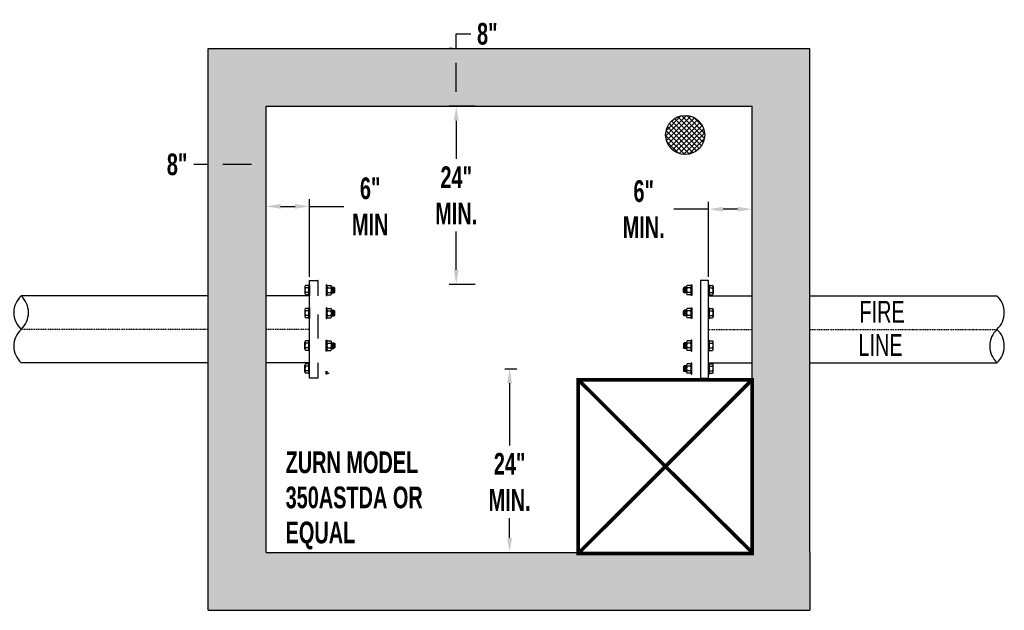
# Model space of a CAD drawing. Header units: inches. Extents: x -116 to 771, y -37 to 412.
# Tile 4 of 25: x -48 to 88, y 105 to 187. Entities that reach past the tile are written whole.
import ezdxf

# ---------------------------------------------------------------- set-up
doc = ezdxf.new("R2010")
doc.units = ezdxf.units.IN
doc.header["$MEASUREMENT"] = 0
doc.linetypes.add('CENTER2', pattern=[1.125, 0.75, -0.125, 0.125, -0.125])
doc.linetypes.add('DASHED', pattern=[0.75, 0.5, -0.25])
doc.layers.add('DIMENSION', color=7, linetype='Continuous')
doc.styles.add('style1', font='techl___.ttf', dxfattribs={"width": 0.8, "height": 3})
doc.styles.add('TECHNICAL', font='techb___.ttf', dxfattribs={"width": 0.8})
doc.dimstyles.get("Standard").update_dxf_attribs({"dimtxt": 3, "dimasz": 0.25, "dimexe": 0.18, "dimexo": 0.0625, "dimgap": 0.09, "dimtad": 0, "dimtih": 1, "dimtoh": 1, "dimdec": 0, "dimzin": 0, "dimdsep": 46, "dimlunit": 4, "dimtxsty": 'TECHNICAL', "dimcen": 0.09, "dimadec": 0, "dimazin": 0, "dimtfac": 1, "dimtdec": 0, "dimtofl": 0, "dimtmove": 0, "dimatfit": 3, "dimfxl": 1, "dimtolj": 1, "dimtzin": 0, "dimarcsym": 0})

# ---------------------------------------------------------------- blocks, each defined once
blk = doc.blocks.new('*D6')
at = {"layer": 'Defpoints', "color": 0, "transparency": 16777216}
for p in [(53.24, 160.63), (47.24, 150.77), (53.24, 150.77)]:
    blk.add_point(p, dxfattribs=at)
at = {"layer": 'DIMENSION', "color": 0, "lineweight": -2, "transparency": 16777216}
for p, q in [((47.24, 160.63), (42.42, 160.63)), ((47.24, 151.27), (47.24, 161.63)), ((51.24, 160.63), (49.24, 160.63)), ((53.24, 151.27), (53.24, 161.63))]:
    blk.add_line(p, q, dxfattribs=at)
at = {"layer": 'DIMENSION', "color": 0, "transparency": 16777216}
for points in [[(49.24, 160.96), (49.24, 160.3), (47.24, 160.63)], [(51.24, 160.96), (51.24, 160.3), (53.24, 160.63)]]:
    blk.add_solid(points, dxfattribs=at)
at = {"layer": 'DIMENSION', "color": 0, "transparency": 16777216, "insert": (38.27, 160.63), "char_height": 3, "attachment_point": 5, "style": 'TECHNICAL'}
blk.add_mtext('\\A1;6"\\PMIN.', dxfattribs=at)
blk = doc.blocks.new('*D7')
at = {"layer": 'Defpoints', "color": 0, "transparency": 16777216}
for p in [(12.38, 174.86), (15.48, 174.86), (15.48, 150.24, -0.74)]:
    blk.add_point(p, dxfattribs=at)
at = {"layer": 'DIMENSION', "color": 0, "lineweight": -2, "transparency": 16777216}
for p, q in [((14.98, 174.86), (11.38, 174.86)), ((12.38, 172.86), (12.38, 167.57)), ((12.38, 152.24), (12.38, 157.53)), ((14.98, 150.24), (11.38, 150.24))]:
    blk.add_line(p, q, dxfattribs=at)
at = {"layer": 'DIMENSION', "color": 0, "transparency": 16777216}
for points in [[(12.04, 172.86), (12.71, 172.86), (12.38, 174.86)], [(12.04, 152.24), (12.71, 152.24), (12.38, 150.24)]]:
    blk.add_solid(points, dxfattribs=at)
at = {"layer": 'DIMENSION', "color": 0, "transparency": 16777216, "insert": (12.38, 162.55), "char_height": 3, "attachment_point": 5, "style": 'TECHNICAL'}
blk.add_mtext('\\A1;24"\\PMIN.', dxfattribs=at)
blk = doc.blocks.new('*D8')
at = {"layer": 'Defpoints', "color": 0, "transparency": 16777216}
for p in [(12.38, 182.86), (12.38, 182.86), (12.38, 174.86)]:
    blk.add_point(p, dxfattribs=at)
at = {"layer": 'DIMENSION', "color": 0, "lineweight": -2, "transparency": 16777216}
for p, q in [((12.38, 182.86), (12.38, 184.86)), ((12.38, 184.86), (14.38, 184.86)), ((11.88, 182.86), (11.38, 182.86)), ((12.38, 176.86), (12.38, 180.86)), ((11.88, 174.86), (11.38, 174.86))]:
    blk.add_line(p, q, dxfattribs=at)
at = {"layer": 'DIMENSION', "color": 0, "transparency": 16777216}
for points in [[(12.04, 180.86), (12.71, 180.86), (12.38, 182.86)], [(12.04, 176.86), (12.71, 176.86), (12.38, 174.86)]]:
    blk.add_solid(points, dxfattribs=at)
at = {"layer": 'DIMENSION', "color": 0, "transparency": 16777216, "insert": (16.67, 184.86), "char_height": 3, "attachment_point": 5, "style": 'TECHNICAL'}
blk.add_mtext('\\A1;8"', dxfattribs=at)
blk = doc.blocks.new('*D9')
at = {"layer": 'Defpoints', "color": 0, "transparency": 16777216}
for p in [(-21.88, 166.81), (-21.88, 165.58), (-13.88, 165.58)]:
    blk.add_point(p, dxfattribs=at)
at = {"layer": 'DIMENSION', "color": 0, "lineweight": -2, "transparency": 16777216}
for p, q in [((-21.88, 166.08), (-21.88, 167.81)), ((-13.88, 166.08), (-13.88, 167.81)), ((-21.88, 166.81), (-23.88, 166.81)), ((-15.88, 166.81), (-19.88, 166.81))]:
    blk.add_line(p, q, dxfattribs=at)
at = {"layer": 'DIMENSION', "color": 0, "transparency": 16777216}
for points in [[(-19.88, 167.15), (-19.88, 166.48), (-21.88, 166.81)], [(-15.88, 167.15), (-15.88, 166.48), (-13.88, 166.81)]]:
    blk.add_solid(points, dxfattribs=at)
at = {"layer": 'DIMENSION', "color": 0, "transparency": 16777216, "insert": (-26.18, 166.81), "char_height": 3, "attachment_point": 5, "style": 'TECHNICAL'}
blk.add_mtext('\\A1;8"', dxfattribs=at)
blk = doc.blocks.new('*D10')
at = {"layer": 'Defpoints', "color": 0, "transparency": 16777216}
for p in [(-13.88, 161.02), (-13.88, 150.77), (-7.88, 150.77)]:
    blk.add_point(p, dxfattribs=at)
at = {"layer": 'DIMENSION', "color": 0, "lineweight": -2, "transparency": 16777216}
for p, q in [((-13.88, 151.27), (-13.88, 162.02)), ((-7.88, 151.27), (-7.88, 162.02)), ((-11.88, 161.02), (-9.88, 161.02)), ((-7.88, 161.02), (-3.16, 161.02))]:
    blk.add_line(p, q, dxfattribs=at)
at = {"layer": 'DIMENSION', "color": 0, "transparency": 16777216}
for points in [[(-11.88, 161.36), (-11.88, 160.69), (-13.88, 161.02)], [(-9.88, 161.36), (-9.88, 160.69), (-7.88, 161.02)]]:
    blk.add_solid(points, dxfattribs=at)
at = {"layer": 'DIMENSION', "color": 0, "transparency": 16777216, "insert": (0.49, 161.02), "char_height": 3, "attachment_point": 5, "style": 'TECHNICAL'}
blk.add_mtext('\\A1;6"\\PMIN', dxfattribs=at)
blk = doc.blocks.new('*D12')
at = {"layer": 'Defpoints', "color": 0, "transparency": 16777216}
for p in [(18.61, 138.58, 9.09), (18.61, 113.19), (19.75, 113.19)]:
    blk.add_point(p, dxfattribs=at)
at = {"layer": 'DIMENSION', "color": 0, "lineweight": -2, "transparency": 16777216}
for p, q in [((19.11, 138.58), (20.75, 138.58)), ((19.75, 136.58), (19.75, 127.96)), ((19.75, 115.19), (19.75, 117.92)), ((19.11, 113.19), (20.75, 113.19))]:
    blk.add_line(p, q, dxfattribs=at)
at = {"layer": 'DIMENSION', "color": 0, "transparency": 16777216}
for points in [[(19.42, 136.58), (20.08, 136.58), (19.75, 138.58)], [(19.42, 115.19), (20.08, 115.19), (19.75, 113.19)]]:
    blk.add_solid(points, dxfattribs=at)
at = {"layer": 'DIMENSION', "color": 0, "transparency": 16777216, "insert": (19.75, 122.94), "char_height": 3, "attachment_point": 5, "style": 'TECHNICAL'}
blk.add_mtext('\\A1;24"\\PMIN.', dxfattribs=at)

msp = doc.modelspace()

# ---------------------------------------------------------------- hatches: boundary and pattern name
at = {"layer": 'DIMENSION'}
h = msp.add_hatch(dxfattribs=at)
h.set_pattern_fill('AR-CONC', color=8, scale=0.5)
h.set_pattern_definition([(50, (-141.5753, -16.683), (3.5863, -0.31376), [0.375, -4.125]), (355, (-141.5753, -16.683), (-0.693757, 3.76096), [0.3, -3.3]), (100.4514, (-141.2765, -16.7093), (2.892544, 3.4472), [0.3187, -3.50571]), (46.1842, (-141.5753, -15.683), (5.33621, -0.827596), [0.5625, -6.1875]), (96.6356, (-141.1307, -15.752), (4.67331, 4.87059), [0.47805, -5.25857]), (351.1842, (-141.5753, -15.683), (4.67331, 4.87059), [0.45, -4.95]), (21, (-141.0753, -15.933), (2.984535, -2.013094), [0.375, -4.125]), (326, (-141.0753, -15.933), (1.216577, 3.62575), [0.3, -3.3]), (71.4514, (-140.8266, -16.101), (4.20111, 1.612656), [0.3187, -3.50571]), (37.5, (-141.5753, -16.6831), (0.060799, 1.664469), [0, -3.26, 0, -3.35, 0, -3.3125]), (7.5, (-141.5753, -16.6831), (1.315348, 1.972059), [0, -1.91, 0, -3.185, 0, -1.2625]), (327.5, (-142.6903, -16.6831), (2.669112, -0.1127744), [0, -1.25, 0, -3.9, 0, -5.175]), (317.5, (-143.1903, -16.6831), (2.91593, 0.500525), [0, -1.625, 0, -2.59, 0, -3.675])])
h.paths.add_polyline_path([(-13.88, 113.19), (53.24, 113.19), (53.24, 174.86), (-13.88, 174.86)], flags=16)
h.paths.add_polyline_path([(-21.88, 105.19), (61.24, 105.19), (61.24, 113.19), (61.24, 182.86), (-21.88, 182.86), (-21.88, 113.19)])
h = msp.add_hatch(dxfattribs=at)
h.set_pattern_fill('ANSI37', color=253, scale=4)
h.paths.add_polyline_path([(41.3, 170.89, 1), (46.7, 170.89, 1)])

# ---------------------------------------------------------------- linework, layer by layer
for p, q in [((-21.88, 113.19), (-21.88, 182.86)), ((-21.88, 182.86), (61.24, 182.86)), ((61.24, 113.19), (61.24, 182.86)), ((-13.88, 113.19), (-13.88, 174.86)), ((-13.88, 174.86), (53.24, 174.86)), ((53.24, 113.19), (53.24, 174.86)), ((-8.53, 149.94, 1.79), (-8.53, 148.96, 1.79)), ((-7.98, 150.1, 1.79), (-8.44, 150.1, 1.79)), ((-7.98, 149.78, 1.79), (-8.44, 149.78, 1.79)), ((-7.98, 150.1, 1.79), (-7.98, 148.8, 1.79)), ((-6.7, 150.77), (-6.76, 150.77)), ((-5.48, 150.1, 1.79), (-5.48, 148.8, 1.79)), ((-5.48, 149.94, 1.79), (-5.48, 148.96, 1.79)), ((-5.39, 150.1, 1.79), (-4.93, 150.1, 1.79)), ((-5.39, 149.78, 1.79), (-4.93, 149.78, 1.79)), ((-4.84, 149.94, 1.79), (-4.84, 148.96, 1.79)), ((-4.84, 149.85, 1.79), (-4.52, 149.85)), ((-4.8, 149.85), (-4.8, 149.05)), ((-4.75, 149.79), (-4.75, 149.11)), ((-4.71, 149.85), (-4.71, 149.05)), ((-4.66, 149.79), (-4.66, 149.11)), ((-4.61, 149.85), (-4.61, 149.05)), ((-4.57, 149.79), (-4.57, 149.11)), ((-4.52, 149.85), (-4.39, 149.73)), ((-4.52, 149.85), (-4.52, 149.05)), ((-4.39, 149.17), (-4.39, 149.73)), ((43.87, 149.85), (43.75, 149.73)), ((43.75, 149.17), (43.75, 149.73)), ((44.2, 149.85, 1.79), (43.87, 149.85)), ((43.87, 149.85), (43.87, 149.05)), ((43.92, 149.79), (43.92, 149.11)), ((43.97, 149.85), (43.97, 149.05)), ((44.02, 149.79), (44.02, 149.11)), ((44.06, 149.85), (44.06, 149.05)), ((44.11, 149.79), (44.11, 149.11)), ((44.16, 149.85), (44.16, 149.05)), ((44.2, 149.94, 1.79), (44.2, 148.96, 1.79)), ((44.75, 150.1, 1.79), (44.29, 150.1, 1.79)), ((44.75, 149.78, 1.79), (44.29, 149.78, 1.79)), ((44.84, 150.1, 1.79), (44.84, 148.8, 1.79)), ((44.84, 149.94, 1.79), (44.84, 148.96, 1.79)), ((46.05, 150.77), (46.12, 150.77)), ((47.33, 150.1, 1.79), (47.79, 150.1, 1.79)), ((47.33, 150.1, 1.79), (47.33, 148.8, 1.79)), ((47.33, 149.78, 1.79), (47.79, 149.78, 1.79)), ((47.88, 149.94, 1.79), (47.88, 148.96, 1.79)), ((-21.88, 148.65), (-47.72, 148.65)), ((-7.88, 148.65), (-13.88, 148.65)), ((-7.98, 149.13, 1.79), (-8.44, 149.13, 1.79)), ((-7.98, 148.8, 1.79), (-8.44, 148.8, 1.79)), ((-5.39, 149.13, 1.79), (-4.93, 149.13, 1.79)), ((-5.39, 148.8, 1.79), (-4.93, 148.8, 1.79)), ((-4.84, 149.05, 1.79), (-4.52, 149.05)), ((-4.52, 149.05), (-4.39, 149.17)), ((43.87, 149.05), (43.75, 149.17)), ((44.2, 149.05, 1.79), (43.87, 149.05)), ((44.75, 149.13, 1.79), (44.29, 149.13, 1.79)), ((44.75, 148.8, 1.79), (44.29, 148.8, 1.79)), ((47.24, 148.65), (53.24, 148.65)), ((47.33, 149.13, 1.79), (47.79, 149.13, 1.79)), ((47.33, 148.8, 1.79), (47.79, 148.8, 1.79)), ((61.24, 148.65), (87.08, 148.65)), ((-7.98, 146.92, 4.97), (-8.44, 146.92, 4.97)), ((-7.98, 146.92, 4.97), (-7.98, 145.62, 4.97)), ((-5.48, 146.92, 4.97), (-5.48, 145.62, 4.97)), ((-5.39, 146.92, 4.97), (-4.93, 146.92, 4.97)), ((44.75, 146.92, 4.97), (44.29, 146.92, 4.97)), ((44.84, 146.92, 4.97), (44.84, 145.62, 4.97)), ((47.33, 146.92, 4.97), (47.79, 146.92, 4.97)), ((47.33, 146.92, 4.97), (47.33, 145.62, 4.97)), ((-8.53, 146.76, 4.97), (-8.53, 145.78, 4.97)), ((-7.98, 146.6, 4.97), (-8.44, 146.6, 4.97)), ((-7.98, 145.95, 4.97), (-8.44, 145.95, 4.97)), ((-7.98, 145.62, 4.97), (-8.44, 145.62, 4.97)), ((-5.48, 146.76, 4.97), (-5.48, 145.78, 4.97)), ((-5.39, 146.6, 4.97), (-4.93, 146.6, 4.97)), ((-5.39, 145.95, 4.97), (-4.93, 145.95, 4.97)), ((-5.39, 145.62, 4.97), (-4.93, 145.62, 4.97)), ((-4.84, 146.76, 4.97), (-4.84, 145.78, 4.97)), ((-4.84, 146.67, 4.97), (-4.52, 146.67, 3.18)), ((-4.84, 145.87, 4.97), (-4.52, 145.87, 3.18)), ((-4.8, 146.67, 3.18), (-4.8, 145.87, 3.18)), ((-4.75, 146.61, 3.18), (-4.75, 145.93, 3.18)), ((-4.71, 146.67, 3.18), (-4.71, 145.87, 3.18)), ((-4.66, 146.61, 3.18), (-4.66, 145.93, 3.18)), ((-4.61, 146.67, 3.18), (-4.61, 145.87, 3.18)), ((-4.57, 146.61, 3.18), (-4.57, 145.93, 3.18)), ((-4.52, 146.67, 3.18), (-4.39, 146.55, 3.18)), ((-4.52, 146.67, 3.18), (-4.52, 145.87, 3.18)), ((-4.52, 145.87, 3.18), (-4.39, 145.99, 3.18)), ((-4.39, 145.99, 3.18), (-4.39, 146.55, 3.18)), ((43.87, 146.67, 3.18), (43.75, 146.55, 3.18)), ((43.75, 145.99, 3.18), (43.75, 146.55, 3.18)), ((43.87, 145.87, 3.18), (43.75, 145.99, 3.18)), ((44.2, 146.67, 4.97), (43.87, 146.67, 3.18)), ((43.87, 146.67, 3.18), (43.87, 145.87, 3.18)), ((44.2, 145.87, 4.97), (43.87, 145.87, 3.18)), ((43.92, 146.61, 3.18), (43.92, 145.93, 3.18)), ((43.97, 146.67, 3.18), (43.97, 145.87, 3.18)), ((44.02, 146.61, 3.18), (44.02, 145.93, 3.18)), ((44.06, 146.67, 3.18), (44.06, 145.87, 3.18)), ((44.11, 146.61, 3.18), (44.11, 145.93, 3.18)), ((44.16, 146.67, 3.18), (44.16, 145.87, 3.18)), ((44.2, 146.76, 4.97), (44.2, 145.78, 4.97)), ((44.75, 146.6, 4.97), (44.29, 146.6, 4.97)), ((44.75, 145.95, 4.97), (44.29, 145.95, 4.97)), ((44.75, 145.62, 4.97), (44.29, 145.62, 4.97)), ((44.84, 146.76, 4.97), (44.84, 145.78, 4.97)), ((47.33, 146.6, 4.97), (47.79, 146.6, 4.97)), ((47.33, 145.95, 4.97), (47.79, 145.95, 4.97)), ((47.33, 145.62, 4.97), (47.79, 145.62, 4.97)), ((47.88, 146.76, 4.97), (47.88, 145.78, 4.97)), ((-8.53, 141.29, 4.97), (-8.53, 142.26, 4.97)), ((-7.98, 142.43, 4.97), (-8.44, 142.43, 4.97)), ((-7.98, 142.1, 4.97), (-8.44, 142.1, 4.97)), ((-7.98, 141.45, 4.97), (-8.44, 141.45, 4.97)), ((-7.98, 141.12, 4.97), (-7.98, 142.43, 4.97)), ((-5.48, 141.12, 4.97), (-5.48, 142.43, 4.97)), ((-5.48, 141.29, 4.97), (-5.48, 142.26, 4.97)), ((-5.39, 142.43, 4.97), (-4.93, 142.43, 4.97)), ((-5.39, 142.1, 4.97), (-4.93, 142.1, 4.97)), ((-5.39, 141.45, 4.97), (-4.93, 141.45, 4.97)), ((-4.84, 141.29, 4.97), (-4.84, 142.26, 4.97)), ((-4.84, 142.18, 4.97), (-4.52, 142.18, 3.18)), ((-4.8, 141.37, 3.18), (-4.8, 142.18, 3.18)), ((-4.75, 141.43, 3.18), (-4.75, 142.12, 3.18)), ((-4.71, 141.37, 3.18), (-4.71, 142.18, 3.18)), ((-4.66, 141.43, 3.18), (-4.66, 142.12, 3.18)), ((-4.61, 141.37, 3.18), (-4.61, 142.18, 3.18)), ((-4.57, 141.43, 3.18), (-4.57, 142.12, 3.18)), ((-4.52, 142.18, 3.18), (-4.39, 142.05, 3.18)), ((-4.52, 141.37, 3.18), (-4.52, 142.18, 3.18)), ((-4.52, 141.37, 3.18), (-4.39, 141.5, 3.18)), ((-4.39, 142.05, 3.18), (-4.39, 141.5, 3.18)), ((43.87, 142.18, 3.18), (43.75, 142.05, 3.18)), ((43.75, 142.05, 3.18), (43.75, 141.5, 3.18)), ((43.87, 141.37, 3.18), (43.75, 141.5, 3.18)), ((44.2, 142.18, 4.97), (43.87, 142.18, 3.18)), ((43.87, 141.37, 3.18), (43.87, 142.18, 3.18)), ((43.92, 141.43, 3.18), (43.92, 142.12, 3.18)), ((43.97, 141.37, 3.18), (43.97, 142.18, 3.18)), ((44.02, 141.43, 3.18), (44.02, 142.12, 3.18)), ((44.06, 141.37, 3.18), (44.06, 142.18, 3.18)), ((44.11, 141.43, 3.18), (44.11, 142.12, 3.18)), ((44.16, 141.37, 3.18), (44.16, 142.18, 3.18)), ((44.2, 141.29, 4.97), (44.2, 142.26, 4.97)), ((44.75, 142.43, 4.97), (44.29, 142.43, 4.97)), ((44.75, 142.1, 4.97), (44.29, 142.1, 4.97)), ((44.75, 141.45, 4.97), (44.29, 141.45, 4.97)), ((44.84, 141.12, 4.97), (44.84, 142.43, 4.97)), ((44.84, 141.29, 4.97), (44.84, 142.26, 4.97)), ((47.33, 142.43, 4.97), (47.79, 142.43, 4.97)), ((47.33, 141.12, 4.97), (47.33, 142.43, 4.97)), ((47.33, 142.1, 4.97), (47.79, 142.1, 4.97)), ((47.33, 141.45, 4.97), (47.79, 141.45, 4.97)), ((47.88, 141.29, 4.97), (47.88, 142.26, 4.97)), ((-7.98, 141.12, 4.97), (-8.44, 141.12, 4.97)), ((-5.39, 141.12, 4.97), (-4.93, 141.12, 4.97)), ((-4.84, 141.37, 4.97), (-4.52, 141.37, 3.18)), ((44.2, 141.37, 4.97), (43.87, 141.37, 3.18)), ((44.75, 141.12, 4.97), (44.29, 141.12, 4.97)), ((47.33, 141.12, 4.97), (47.79, 141.12, 4.97)), ((-21.88, 139.4), (-47.72, 139.4)), ((-7.88, 139.4), (-13.88, 139.4)), ((-8.53, 138.11, 1.79), (-8.53, 139.08, 1.79)), ((-7.98, 139.25, 1.79), (-8.44, 139.25, 1.79)), ((-7.98, 138.92, 1.79), (-8.44, 138.92, 1.79)), ((-7.98, 137.95, 1.79), (-7.98, 139.25, 1.79)), ((43.87, 139), (43.75, 138.87)), ((43.75, 138.87), (43.75, 138.32)), ((44.2, 139, 1.79), (43.87, 139)), ((43.87, 138.19), (43.87, 139)), ((43.92, 138.26), (43.92, 138.94)), ((43.97, 138.19), (43.97, 139)), ((44.02, 138.26), (44.02, 138.94)), ((44.06, 138.19), (44.06, 139)), ((44.11, 138.26), (44.11, 138.94)), ((44.16, 138.19), (44.16, 139)), ((44.2, 138.11, 1.79), (44.2, 139.08, 1.79)), ((44.75, 139.25, 1.79), (44.29, 139.25, 1.79)), ((44.75, 138.92, 1.79), (44.29, 138.92, 1.79)), ((44.84, 137.95, 1.79), (44.84, 139.25, 1.79)), ((44.84, 138.11, 1.79), (44.84, 139.08, 1.79)), ((47.24, 139.4), (53.24, 139.4)), ((47.33, 139.25, 1.79), (47.79, 139.25, 1.79)), ((47.33, 137.95, 1.79), (47.33, 139.25, 1.79)), ((47.33, 138.92, 1.79), (47.79, 138.92, 1.79)), ((47.88, 138.11, 1.79), (47.88, 139.08, 1.79)), ((61.24, 139.4), (87.08, 139.4)), ((-7.98, 138.27, 1.79), (-8.44, 138.27, 1.79)), ((-7.98, 137.95, 1.79), (-8.44, 137.95, 1.79)), ((-5.48, 138.11, 1.79), (-5.48, 138.19, 1.79)), ((-5.39, 137.95, 1.79), (-5.16, 137.95, 1.79)), ((43.87, 138.19), (43.75, 138.32)), ((44.2, 138.19, 1.79), (43.87, 138.19)), ((44.75, 138.27, 1.79), (44.29, 138.27, 1.79)), ((44.75, 137.95, 1.79), (44.29, 137.95, 1.79)), ((47.33, 138.27, 1.79), (47.79, 138.27, 1.79)), ((47.33, 137.95, 1.79), (47.79, 137.95, 1.79)), ((-21.88, 105.19), (-21.88, 113.19)), ((-13.88, 113.19), (53.24, 113.19)), ((61.24, 113.19), (61.24, 105.19)), ((-21.88, 105.19), (61.24, 105.19))]:
    msp.add_line(p, q)
at = {"color": 8}
for p, q in [((-21.88, 113.19), (-21.88, 182.86)), ((-21.88, 182.86), (61.24, 182.86)), ((61.24, 113.19), (61.24, 182.86)), ((-13.88, 113.19), (-13.88, 174.86)), ((-13.88, 174.86), (53.24, 174.86)), ((53.24, 113.19), (53.24, 174.86)), ((-21.88, 105.19), (-21.88, 113.19)), ((-13.88, 113.19), (53.24, 113.19)), ((61.24, 113.19), (61.24, 105.19)), ((-21.88, 105.19), (61.24, 105.19))]:
    msp.add_line(p, q, dxfattribs=at)
at = {"linetype": 'CENTER2', "ltscale": 0.25}
for p, q in [((-21.88, 144.02), (-47.72, 144.02)), ((-7.88, 144.02), (-13.88, 144.02)), ((47.24, 144.02), (53.24, 144.02)), ((61.24, 144.02), (87.08, 144.02))]:
    msp.add_line(p, q, dxfattribs=at)
for points, elevation in [([(-7.98, 150.19), (-7.88, 150.19), (-7.88, 148.71), (-7.98, 148.71)], 1.79), ([(-5.48, 150.19), (-5.58, 150.19), (-5.58, 148.71), (-5.48, 148.71)], 1.79), ([(44.84, 150.19), (44.93, 150.19), (44.93, 148.71), (44.84, 148.71)], 1.79), ([(47.33, 150.19), (47.24, 150.19), (47.24, 148.71), (47.33, 148.71)], 1.79), ([(-7.98, 147.02), (-7.88, 147.02), (-7.88, 145.53), (-7.98, 145.53)], 4.97), ([(-5.48, 147.02), (-5.58, 147.02), (-5.58, 145.53), (-5.48, 145.53)], 4.97), ([(44.84, 147.02), (44.93, 147.02), (44.93, 145.53), (44.84, 145.53)], 4.97), ([(47.33, 147.02), (47.24, 147.02), (47.24, 145.53), (47.33, 145.53)], 4.97), ([(-7.98, 141.03), (-7.88, 141.03), (-7.88, 142.52), (-7.98, 142.52)], 4.97), ([(-5.48, 141.03), (-5.58, 141.03), (-5.58, 142.52), (-5.48, 142.52)], 4.97), ([(44.84, 141.03), (44.93, 141.03), (44.93, 142.52), (44.84, 142.52)], 4.97), ([(47.33, 141.03), (47.24, 141.03), (47.24, 142.52), (47.33, 142.52)], 4.97), ([(-7.98, 137.85), (-7.88, 137.85), (-7.88, 139.34), (-7.98, 139.34)], 1.79), ([(44.84, 137.85), (44.93, 137.85), (44.93, 139.34), (44.84, 139.34)], 1.79), ([(47.33, 137.85), (47.24, 137.85), (47.24, 139.34), (47.33, 139.34)], 1.79)]:
    msp.add_lwpolyline(points, close=True, dxfattribs=dict(elevation=elevation))
for points in [[(-6.76, 139.38), (-6.76, 137.27), (-7.88, 137.27), (-7.88, 150.77), (-6.76, 150.77), (-6.76, 148.67)], [(-6.76, 146.07), (-6.76, 142.77)]]:
    msp.add_lwpolyline(points)
msp.add_lwpolyline([(47.24, 150.77), (46.12, 150.77), (46.12, 137.27), (47.24, 137.27)], close=True)
at = {"elevation": 1.79}
msp.add_lwpolyline([(-5.48, 138.2), (-5.48, 137.85), (-5.58, 137.85), (-5.58, 138.24)], dxfattribs=at)
at = {"linetype": 'DASHED', "ltscale": 0.25, "const_width": 0.5}
msp.add_lwpolyline([(29.24, 113.05), (53.24, 113.05), (53.24, 137.05), (29.24, 137.05)], close=True, dxfattribs=at)
for points in [[(53.24, 137.05), (29.24, 113.05)], [(53.24, 113.19), (29.24, 137.05)]]:
    msp.add_lwpolyline(points, dxfattribs=at)
for centre, radius, start, end in [((-8.33, 149.94, 1.79), 0.194, 123.0303, 236.9697), ((-7.88, 149.45, 1.79), 0.643, 149.6413, 210.3587), ((-5.29, 149.94, 1.79), 0.194, 123.0303, 236.9697), ((-4.84, 149.45, 1.79), 0.643, 149.6413, 210.3587), ((-5.04, 149.94, 1.79), 0.194, 303.0303, 56.9697), ((-5.48, 149.45, 1.79), 0.643, 329.6413, 30.3587), ((44.39, 149.94, 1.79), 0.194, 123.0303, 236.9697), ((44.84, 149.45, 1.79), 0.643, 149.6413, 210.3587), ((44.64, 149.94, 1.79), 0.194, 303.0303, 56.9697), ((44.19, 149.45, 1.79), 0.643, 329.6413, 30.3587), ((47.69, 149.94, 1.79), 0.194, 303.0303, 56.9697), ((47.24, 149.45, 1.79), 0.643, 329.6413, 30.3587), ((-45.57, 146.34), 3.16, 132.9186, 227.0814), ((-49.87, 146.34), 3.16, 312.9186, 47.0814), ((-8.33, 148.96, 1.79), 0.194, 123.0303, 236.9697), ((-5.29, 148.96, 1.79), 0.194, 123.0303, 236.9697), ((-5.04, 148.96, 1.79), 0.194, 303.0303, 56.9697), ((44.39, 148.96, 1.79), 0.194, 123.0303, 236.9697), ((44.64, 148.96, 1.79), 0.194, 303.0303, 56.9697), ((47.69, 148.96, 1.79), 0.194, 303.0303, 56.9697), ((84.92, 146.34), 3.16, 312.9186, 47.0814), ((-8.33, 146.76, 4.97), 0.194, 123.0303, 236.9697), ((-5.29, 146.76, 4.97), 0.194, 123.0303, 236.9697), ((-5.04, 146.76, 4.97), 0.194, 303.0303, 56.9697), ((44.39, 146.76, 4.97), 0.194, 123.0303, 236.9697), ((44.64, 146.76, 4.97), 0.194, 303.0303, 56.9697), ((47.69, 146.76, 4.97), 0.194, 303.0303, 56.9697), ((-7.88, 146.27, 4.97), 0.643, 149.6413, 210.3587), ((-8.33, 145.78, 4.97), 0.194, 123.0303, 236.9697), ((-4.84, 146.27, 4.97), 0.643, 149.6413, 210.3587), ((-5.29, 145.78, 4.97), 0.194, 123.0303, 236.9697), ((-5.48, 146.27, 4.97), 0.643, 329.6413, 30.3587), ((-5.04, 145.78, 4.97), 0.194, 303.0303, 56.9697), ((44.84, 146.27, 4.97), 0.643, 149.6413, 210.3587), ((44.39, 145.78, 4.97), 0.194, 123.0303, 236.9697), ((44.19, 146.27, 4.97), 0.643, 329.6413, 30.3587), ((44.64, 145.78, 4.97), 0.194, 303.0303, 56.9697), ((47.24, 146.27, 4.97), 0.643, 329.6413, 30.3587), ((47.69, 145.78, 4.97), 0.194, 303.0303, 56.9697), ((-45.57, 141.71), 3.16, 132.9186, 227.0814), ((89.23, 141.71), 3.16, 132.9186, 227.0814), ((84.92, 141.71), 3.16, 312.9186, 47.0814), ((-8.33, 142.26, 4.97), 0.194, 123.0303, 236.9697), ((-7.88, 141.78, 4.97), 0.643, 149.6413, 210.3587), ((-8.33, 141.29, 4.97), 0.194, 123.0303, 236.9697), ((-5.29, 142.26, 4.97), 0.194, 123.0303, 236.9697), ((-4.84, 141.78, 4.97), 0.643, 149.6413, 210.3587), ((-5.29, 141.29, 4.97), 0.194, 123.0303, 236.9697), ((-5.04, 142.26, 4.97), 0.194, 303.0303, 56.9697), ((-5.48, 141.78, 4.97), 0.643, 329.6413, 30.3587), ((-5.04, 141.29, 4.97), 0.194, 303.0303, 56.9697), ((44.39, 142.26, 4.97), 0.194, 123.0303, 236.9697), ((44.84, 141.78, 4.97), 0.643, 149.6413, 210.3587), ((44.39, 141.29, 4.97), 0.194, 123.0303, 236.9697), ((44.64, 142.26, 4.97), 0.194, 303.0303, 56.9697), ((44.19, 141.78, 4.97), 0.643, 329.6413, 30.3587), ((44.64, 141.29, 4.97), 0.194, 303.0303, 56.9697), ((47.69, 142.26, 4.97), 0.194, 303.0303, 56.9697), ((47.24, 141.78, 4.97), 0.643, 329.6413, 30.3587), ((47.69, 141.29, 4.97), 0.194, 303.0303, 56.9697), ((-8.33, 139.08, 1.79), 0.194, 123.0303, 236.9697), ((-7.88, 138.6, 1.79), 0.643, 149.6413, 210.3587), ((44.39, 139.08, 1.79), 0.194, 123.0303, 236.9697), ((44.84, 138.6, 1.79), 0.643, 149.6413, 210.3587), ((44.64, 139.08, 1.79), 0.194, 303.0303, 56.9697), ((44.19, 138.6, 1.79), 0.643, 329.6413, 30.3587), ((47.69, 139.08, 1.79), 0.194, 303.0303, 56.9697), ((47.24, 138.6, 1.79), 0.643, 329.6413, 30.3587), ((-8.33, 138.11, 1.79), 0.194, 123.0303, 236.9697), ((-5.29, 138.11, 1.79), 0.194, 158.8725, 236.9697), ((44.39, 138.11, 1.79), 0.194, 123.0303, 236.9697), ((44.64, 138.11, 1.79), 0.194, 303.0303, 56.9697), ((47.69, 138.11, 1.79), 0.194, 303.0303, 56.9697)]:
    msp.add_arc(centre, radius, start, end)
at = {"layer": 'DIMENSION', "color": 253}
msp.add_circle((44, 170.89), 2.7, dxfattribs=at)

# ---------------------------------------------------------------- texts
at = {"layer": 'DIMENSION', "width": 0.8}
for s, style, p in [('FIRE', 'style1', (68.07, 144.95)), ('LINE', 'style1', (67.93, 140.36)), ('ZURN MODEL', 'TECHNICAL', (-11.19, 124.15)), ('350ASTDA OR', 'TECHNICAL', (-11.19, 119.3)), ('EQUAL', 'TECHNICAL', (-11.19, 114.45))]:
    msp.add_text(s, height=3, dxfattribs=dict(at, style=style)).set_placement(p)

# ---------------------------------------------------------------- dimensions: what is measured, and where the dimension line sits
at = {"layer": 'DIMENSION'}
for p1, p2, distance, picture, middle in [((12.38, 174.86), (12.38, 182.86), 0, '*D8', (16.67, 184.86)), ((-13.88, 165.58), (-21.88, 165.58), -1.24, '*D9', (-26.18, 166.81))]:
    dim = msp.add_aligned_dim(p1=p1, p2=p2, distance=distance, dimstyle='Standard', override={"dimasz": 2, "dimexe": 1, "dimexo": 0.5, "dimgap": 1}, dxfattribs=at)
    dim.commit()
    dim.dimension.update_dxf_attribs({"geometry": picture, "text_midpoint": middle})
dim = msp.add_aligned_dim(p1=(15.48, 150.24, -0.74), p2=(15.48, 174.86), distance=3.1, text='24"\\PMIN.', dimstyle='Standard', override={"dimasz": 2, "dimexe": 1, "dimexo": 0.5, "dimgap": 1}, dxfattribs=at)
dim.commit()
dim.dimension.update_dxf_attribs({"geometry": '*D7', "text_midpoint": (12.38, 162.55)})
for base, p1, p2, angle, text, override, picture, middle in [((-13.88, 161.02), (-7.88, 150.77), (-13.88, 150.77), 180, '6"\\PMIN', {"dimasz": 2, "dimexe": 1, "dimexo": 0.5, "dimgap": 1}, '*D10', (0.49, 161.02)), ((53.24, 160.63), (47.24, 150.77), (53.24, 150.77), 0, '6"\\PMIN.', {"dimasz": 2, "dimexe": 1, "dimexo": 0.5, "dimgap": 1, "dimdle": 0}, '*D6', (38.27, 160.63)), ((19.75, 113.19), (18.61, 138.58, 9.09), (18.61, 113.19), 270, '24"\\PMIN.', {"dimasz": 2, "dimexe": 1, "dimexo": 0.5, "dimgap": 1}, '*D12', (19.75, 122.94))]:
    dim = msp.add_linear_dim(base=base, p1=p1, p2=p2, angle=angle, text=text, dimstyle='Standard', override=override, dxfattribs=at)
    dim.commit()
    dim.dimension.update_dxf_attribs({"geometry": picture, "text_midpoint": middle, "dimtype": 161})

doc.saveas('drawing.dxf')
